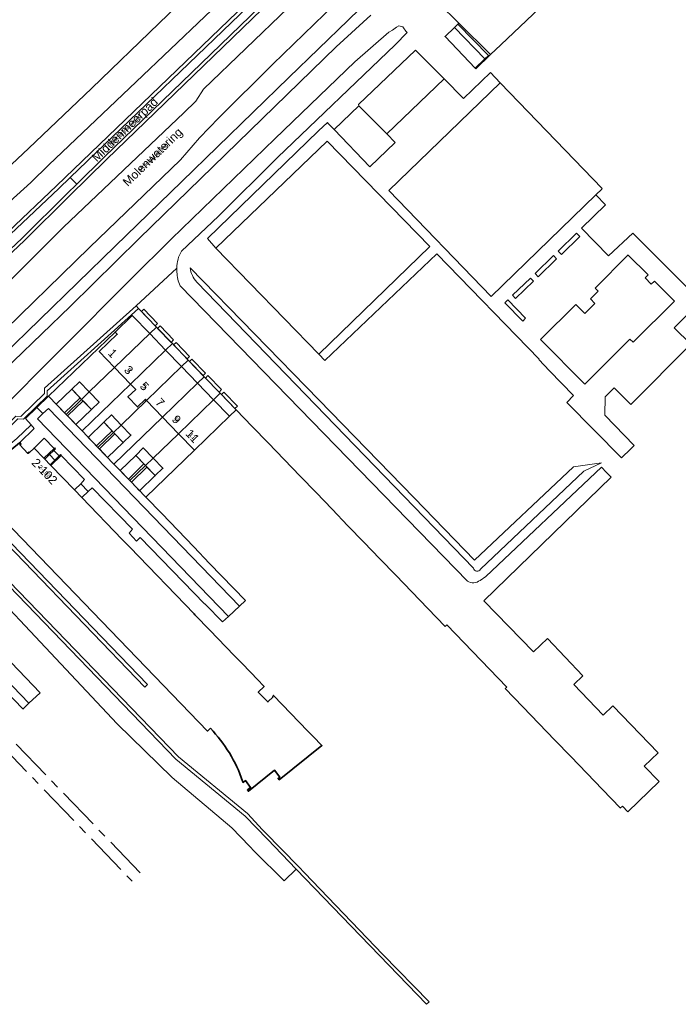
# Model space of a CAD drawing. Header units: metres. Extents: x 124322 to 125871, y 483990 to 485142.
# Tile 6 of 61: x 124971 to 125126, y 484017 to 484248. Entities that reach past the tile are written whole.
import ezdxf
from ezdxf.enums import TextEntityAlignment as Align

# ---------------------------------------------------------------- set-up
doc = ezdxf.new("R2010")
doc.units = ezdxf.units.M
doc.linetypes.add('AM-AS', pattern=[16, 10, -2, 2, -2])
for name, color, linetype, lineweight in [('B-RO-AM-AS_SPOOR_TRAM-G', 10, 'AM-AS', 18), ('B-RO-IE-TERREINAFSCHEIDING_KUNSTMATIG_MUUR-GV', 7, 'Continuous', 18), ('B-RO-KW-KUNSTWERK_STEIGER-GV', 170, 'Continuous', 18), ('B-RO-OG-BEBOUWING-GV', 7, 'Continuous', 35), ('B-RO-OG-BEBOUWING-T18', 7, 'Continuous', 18), ('B-RO-OG-BEBOUWING-T18 @ 0.5', 7, 'Continuous', 18), ('B-RO-OG-BEBOUWING-T18 @ 1', 7, 'Continuous', 18), ('B-RO-OG-BEBOUWING_BORDES-GV', 7, 'Continuous', 18), ('B-RO-OG-BEBOUWING_LUIFEL-GV', 7, 'Continuous', 18), ('B-RO-OG-BEBOUWING_TRAP-GV', 7, 'Continuous', 18), ('B-RO-OG-TERREIN_CULTUURSCHEIDING-GV', 7, 'Continuous', 0), ('B-RO-OG-TERREIN_ERF-GV', 7, 'Continuous', 0), ('B-RO-OG-TOPOGRAFIE-T18', 7, 'Continuous', 18), ('B-RO-OG-TOPOGRAFIE-T18 @ 0.5', 7, 'Continuous', 18), ('B-RO-OG-TOPOGRAFIE-T18 @ 1', 7, 'Continuous', 18), ('B-RO-OG-WATER-GV', 151, 'Continuous', 13), ('B-RO-VH-VERHARDING_GESLOTEN-GV', 252, 'Continuous', 18), ('B-RO-VH-VERHARDING_HALFVERHARDING-GV', 7, 'Continuous', 9), ('B-RO-VH-VERHARDING_OPEN-GV', 7, 'Continuous', 9)]:
    doc.layers.add(name, color=color, linetype=linetype, lineweight=lineweight)
doc.styles.add('IBstijl', font='arial.ttf', dxfattribs={"height": 2})

# ---------------------------------------------------------------- blocks, each defined once
blk = doc.blocks.new('*U149')
at = {"layer": 'B-RO-OG-TOPOGRAFIE-T18 @ 0.5', "style": 'IBstijl'}
blk.add_text('Molenwatering', height=1, rotation=44.1, dxfattribs=at).set_placement((125002.697, 484215.406), align=Align.MIDDLE)
at = {"layer": 'B-RO-OG-TOPOGRAFIE-T18 @ 1', "style": 'IBstijl'}
blk.add_text('Molenwatering', height=2, rotation=44.1, dxfattribs=at).set_placement((125002.697, 484215.406), align=Align.MIDDLE)
blk = doc.blocks.new('*U162')
at = {"layer": 'B-RO-OG-TOPOGRAFIE-T18 @ 0.5', "style": 'IBstijl'}
blk.add_text('Middenmeerpad', height=1, rotation=43.9, dxfattribs=at).set_placement((124996.191, 484221.829), align=Align.MIDDLE)
at = {"layer": 'B-RO-OG-TOPOGRAFIE-T18 @ 1', "style": 'IBstijl'}
blk.add_text('Middenmeerpad', height=2, rotation=43.9, dxfattribs=at).set_placement((124996.191, 484221.829), align=Align.MIDDLE)
blk = doc.blocks.new('*U210')
at = {"layer": 'B-RO-OG-BEBOUWING-T18 @ 0.5', "style": 'IBstijl'}
blk.add_text('11', height=1, rotation=-46, dxfattribs=at).set_placement((125011.902, 484150.07), align=Align.MIDDLE)
at = {"layer": 'B-RO-OG-BEBOUWING-T18 @ 1', "style": 'IBstijl'}
blk.add_text('11', height=2, rotation=-46, dxfattribs=at).set_placement((125011.902, 484150.07), align=Align.MIDDLE)
blk = doc.blocks.new('*U212')
at = {"layer": 'B-RO-OG-BEBOUWING-T18 @ 0.5', "style": 'IBstijl'}
blk.add_text('1', height=1, rotation=-46, dxfattribs=at).set_placement((124993.147, 484169.506), align=Align.MIDDLE)
at = {"layer": 'B-RO-OG-BEBOUWING-T18 @ 1', "style": 'IBstijl'}
blk.add_text('1', height=2, rotation=-46, dxfattribs=at).set_placement((124993.147, 484169.506), align=Align.MIDDLE)
blk = doc.blocks.new('*U213')
at = {"layer": 'B-RO-OG-BEBOUWING-T18 @ 0.5', "style": 'IBstijl'}
blk.add_text('9', height=1, rotation=-46, dxfattribs=at).set_placement((125008.154, 484153.954), align=Align.MIDDLE)
at = {"layer": 'B-RO-OG-BEBOUWING-T18 @ 1', "style": 'IBstijl'}
blk.add_text('9', height=2, rotation=-46, dxfattribs=at).set_placement((125008.154, 484153.954), align=Align.MIDDLE)
blk = doc.blocks.new('*U222')
at = {"layer": 'B-RO-OG-BEBOUWING-T18 @ 0.5', "style": 'IBstijl'}
blk.add_text('3', height=1, rotation=-46, dxfattribs=at).set_placement((124996.937, 484165.577), align=Align.MIDDLE)
at = {"layer": 'B-RO-OG-BEBOUWING-T18 @ 1', "style": 'IBstijl'}
blk.add_text('3', height=2, rotation=-46, dxfattribs=at).set_placement((124996.937, 484165.577), align=Align.MIDDLE)
blk = doc.blocks.new('*U223')
at = {"layer": 'B-RO-OG-BEBOUWING-T18 @ 0.5', "style": 'IBstijl'}
blk.add_text('7', height=1, rotation=-46, dxfattribs=at).set_placement((125004.31, 484157.939), align=Align.MIDDLE)
at = {"layer": 'B-RO-OG-BEBOUWING-T18 @ 1', "style": 'IBstijl'}
blk.add_text('7', height=2, rotation=-46, dxfattribs=at).set_placement((125004.31, 484157.939), align=Align.MIDDLE)
blk = doc.blocks.new('*U224')
at = {"layer": 'B-RO-OG-BEBOUWING-T18 @ 0.5', "style": 'IBstijl'}
blk.add_text('5', height=1, rotation=-46, dxfattribs=at).set_placement((125000.634, 484161.748), align=Align.MIDDLE)
at = {"layer": 'B-RO-OG-BEBOUWING-T18 @ 1', "style": 'IBstijl'}
blk.add_text('5', height=2, rotation=-46, dxfattribs=at).set_placement((125000.634, 484161.748), align=Align.MIDDLE)
blk = doc.blocks.new('*U257')
at = {"layer": 'B-RO-OG-BEBOUWING-T18 @ 0.5', "style": 'IBstijl'}
blk.add_text('2-102', height=1, rotation=-46, dxfattribs=at).set_placement((124977.187, 484141.791), align=Align.MIDDLE)
at = {"layer": 'B-RO-OG-BEBOUWING-T18 @ 1', "style": 'IBstijl'}
blk.add_text('2-102', height=2, rotation=-46, dxfattribs=at).set_placement((124977.187, 484141.791), align=Align.MIDDLE)

msp = doc.modelspace()

# ---------------------------------------------------------------- linework, layer by layer
at = {"layer": 'B-RO-AM-AS_SPOOR_TRAM-G'}
for points in [[(124999.647, 484047.517), (124945.632, 484103.586), (124937.637, 484111.888), (124832.507, 484221.007), (124801.658, 484253.076), (124785.358, 484269.876), (124752.957, 484303.597), (124704.147, 484354.097), (124633.136, 484428.037), (124615.23, 484446.741), (124571.691, 484492.008), (124556.93, 484507.317)], [(124605.791, 484452.552), (124613.616, 484444.466), (124631.744, 484425.623), (124710.943, 484343.554), (124756.433, 484296.223), (124908.663, 484138.153), (124938.902, 484106.803), (124943.815, 484101.643), (124997.712, 484045.595)]]:
    msp.add_lwpolyline(points, dxfattribs=at)
at = {"layer": 'B-RO-IE-TERREINAFSCHEIDING_KUNSTMATIG_MUUR-GV'}
for points in [[(124997.612, 484178.527), (124999.236, 484179.989), (124998.66, 484180.613), (124977.159, 484161.332), (124977.134, 484160.031), (124971.629, 484154.692), (124970.395, 484154.752), (124950.215, 484134.114), (124951.282, 484134.064), (124970.889, 484154.099), (124972.245, 484154.029), (124975.232, 484156.963), (124977.775, 484159.46), (124977.801, 484160.685)], [(124979.318, 484146.707), (124979.719, 484147.095), (124979.549, 484147.268), (124979.455, 484147.178), (124977.018, 484144.843), (124977.199, 484144.656), (124978.335, 484145.755)], [(124981.034, 484145.528), (124981.12, 484145.612), (124980.946, 484145.777), (124980.571, 484145.409), (124979.595, 484144.45), (124978.467, 484143.343), (124978.626, 484143.178)], [(124951.282, 484134.064), (124950.215, 484134.114), (125008.015, 484074.226), (125024.303, 484060.874), (125029.484, 484055.481), (125036.238, 484048.372), (125049.163, 484035.03), (125066.815, 484016.688), (125067.456, 484017.297), (125056.625, 484028.35), (125038.2, 484047.555), (125036.84, 484048.984), (125028.792, 484057.186), (125028.365, 484057.611), (125024.787, 484061.467), (125008.602, 484074.739)]]:
    msp.add_lwpolyline(points, close=True, dxfattribs=at)
at = {"layer": 'B-RO-KW-KUNSTWERK_STEIGER-GV'}
for points in [[(124999.914, 484179.281), (125003.132, 484175.947), (125003.708, 484176.502), (125000.49, 484179.837)], [(125003.71, 484175.348), (125006.882, 484172.062), (125007.458, 484172.618), (125004.286, 484175.904)], [(125007.459, 484171.464), (125010.631, 484168.177), (125011.208, 484168.734), (125008.036, 484172.02)], [(125011.209, 484167.579), (125014.38, 484164.293), (125014.957, 484164.849), (125011.785, 484168.135)], [(125014.958, 484163.694), (125018.13, 484160.408), (125018.706, 484160.964), (125015.534, 484164.25)], [(125018.707, 484159.809), (125021.879, 484156.523), (125022.455, 484157.079), (125019.284, 484160.366)]]:
    msp.add_lwpolyline(points, close=True, dxfattribs=at)
at = {"layer": 'B-RO-OG-BEBOUWING-GV'}
for points in [[(125073.436, 484245.999), (125071.201, 484243.858), (125078.309, 484236.441), (125080.543, 484238.582)], [(125001.852, 484174.133), (124997.769, 484178.364), (124993.725, 484174.478), (124994.238, 484173.954), (124990.008, 484169.88), (124993.594, 484166.162)], [(125005.603, 484170.25), (125001.852, 484174.133), (124993.594, 484166.162), (124997.343, 484162.278)], [(125009.352, 484166.365), (125005.603, 484170.25), (124997.343, 484162.278), (124998.569, 484161.007), (124996.748, 484159.249), (124999.009, 484156.915), (125000.826, 484158.668), (125001.092, 484158.393)], [(125013.101, 484162.48), (125009.352, 484166.365), (125001.092, 484158.393), (125004.841, 484154.508)], [(124985.871, 484158.689), (124987.664, 484160.417), (124985.375, 484162.793), (124983.582, 484161.065)], [(125016.85, 484158.596), (125013.101, 484162.48), (125004.841, 484154.508), (125008.59, 484150.623)], [(124987.664, 484160.417), (124985.871, 484158.689), (124988.164, 484156.309), (124989.957, 484158.037)], [(125020.6, 484154.711), (125016.85, 484158.596), (125008.59, 484150.623), (125012.339, 484146.738)], [(124993.365, 484150.925), (124995.156, 484152.653), (124992.869, 484155.024), (124991.077, 484153.295)], [(124995.156, 484152.653), (124993.365, 484150.925), (124995.649, 484148.557), (124997.441, 484150.286)], [(125000.87, 484143.158), (125002.661, 484144.888), (125000.36, 484147.269), (124998.569, 484145.539)], [(125002.661, 484144.888), (125000.87, 484143.158), (125003.166, 484140.781), (125004.957, 484142.511)]]:
    msp.add_lwpolyline(points, close=True, dxfattribs=at)
for points in [[(124997.162, 484123.983), (124995.417, 484125.791), (124985.915, 484135.63), (124984.161, 484137.446), (124978.626, 484143.178), (124978.467, 484143.343), (124977.199, 484144.656), (124977.018, 484144.843), (124974.708, 484147.235), (124973.61, 484146.172), (124973.48, 484146.293), (124973.208, 484145.999), (124971.366, 484147.974), (124971.637, 484148.196), (124971.35, 484148.522), (124971.307, 484148.487), (124959.457, 484138.789), (125015.461, 484080.83), (125016.101, 484081.472)], [(125023.657, 484069.044), (125023.773, 484068.783), (125024.381, 484069.188), (125025.534, 484067.554), (125024.791, 484067.029), (125025.029, 484066.692), (125031.186, 484071.616), (125032.425, 484070.032), (125032.015, 484069.712), (125032.263, 484069.395), (125042.309, 484077.432), (125040.273, 484079.539), (125039.015, 484080.84), (125030.947, 484089.175), (125030.717, 484088.977), (125030.832, 484088.857), (125029.595, 484087.662), (125027.344, 484089.993), (125028.711, 484091.313), (125028.535, 484091.495), (125027.303, 484092.771), (125023.541, 484096.666), (125021.779, 484098.491), (125017.803, 484102.609), (125017.596, 484102.823), (125016.213, 484104.255), (125016.049, 484104.425), (125012.464, 484108.137), (125012.3, 484108.308), (124997.162, 484123.983)]]:
    msp.add_lwpolyline(points, dxfattribs=at)
msp.add_lwpolyline([(125016.101, 484081.472, -0.1111798), (125023.657, 484069.044)], format="xyb", dxfattribs=at)
at = {"layer": 'B-RO-OG-BEBOUWING_BORDES-GV'}
msp.add_lwpolyline([(125080.543, 484238.582), (125081.417, 484239.419), (125074.217, 484246.747), (125073.436, 484245.999)], close=True, dxfattribs=at)
at = {"layer": 'B-RO-OG-BEBOUWING_LUIFEL-GV'}
for points in [[(124985.525, 484159.049), (124983.582, 484161.065), (124979.917, 484157.534), (124981.86, 484155.518)], [(124988.164, 484156.309), (124986.221, 484158.325), (124982.56, 484154.792), (124984.503, 484152.777)], [(124993.021, 484151.28), (124991.077, 484153.295), (124987.413, 484149.759), (124989.356, 484147.744)], [(124995.649, 484148.557), (124993.705, 484150.572), (124990.041, 484147.033), (124991.985, 484145.017)], [(125000.514, 484143.525), (124998.569, 484145.539), (124994.899, 484141.994), (124996.843, 484139.979)], [(125003.166, 484140.781), (125001.221, 484142.795), (124997.548, 484139.247), (124999.492, 484137.231)]]:
    msp.add_lwpolyline(points, close=True, dxfattribs=at)
at = {"layer": 'B-RO-OG-BEBOUWING_TRAP-GV'}
for points in [[(124978.335, 484145.755), (124979.595, 484144.45), (124980.571, 484145.409), (124979.318, 484146.707)], [(124985.665, 484138.891), (124984.262, 484137.543), (124984.161, 484137.446), (124985.915, 484135.63), (124986.015, 484135.727), (124987.415, 484137.081)]]:
    msp.add_lwpolyline(points, close=True, dxfattribs=at)
at = {"layer": 'B-RO-OG-TERREIN_CULTUURSCHEIDING-GV'}
for points in [[(124923.524, 484148.809), (124929.064, 484154.283), (124943.957, 484168.145), (124958.249, 484182.567), (124972.446, 484195.964), (124983.061, 484206.45), (124991.719, 484214.957), (125035.095, 484256.924), (125081.395, 484301.244), (125145.187, 484363.095), (125156.888, 484374.424), (125171.254, 484388.333), (125178.454, 484395.193), (125204.693, 484420.512), (125210.582, 484426.116)], [(125210.582, 484426.116), (125209.982, 484426.613), (125209.962, 484426.63), (125204.14, 484421.09), (125177.9, 484395.77), (125170.7, 484388.91), (125144.63, 484363.67), (125135.64, 484354.954), (125080.84, 484301.82), (125059.907, 484281.783), (125034.54, 484257.5), (124991.16, 484215.53), (124984.722, 484209.203), (124982.5, 484207.02), (124971.89, 484196.54), (124957.69, 484183.14), (124943.4, 484168.72), (124928.51, 484154.86), (124924.35, 484150.751)], [(125022.9, 484256.31), (124998.65, 484233.19), (124978.16, 484213.72), (124973.96, 484209.57), (124965.65, 484202.15), (124959.74, 484195.72), (124954.49, 484190.96), (124952.47, 484189.67), (124946.46, 484183.5), (124940.16, 484176.56), (124933.514, 484170.473), (124930.18, 484167.42), (124927.62, 484165.14), (124925.47, 484163.9), (124923.57, 484163.26), (124921.86, 484163.18), (124919.35, 484163.47), (124917.19, 484164.44), (124925.038, 484155.939), (124945.445, 484175.196), (124968.644, 484198.016), (124979.987, 484208.768), (125028.435, 484255.406)], [(125079.522, 484118.806), (125103.766, 484141.799), (125107.911, 484143.785), (125101.334, 484142.859), (125078.151, 484120.913), (125063.989, 484135.569), (125041.551, 484158.571), (125011.326, 484189.553)], [(125012.886, 484186.2), (125077.896, 484119.049)]]:
    msp.add_lwpolyline(points, dxfattribs=at)
msp.add_lwpolyline([(125058.466, 484283.288), (125075.88, 484300.1), (125134.092, 484356.55), (125144.91, 484367.04), (125168.06, 484389.17), (125167.521, 484389.762), (125144.353, 484367.614), (125108.141, 484332.498), (125091.732, 484316.586), (125075.324, 484300.675), (125028.435, 484255.406), (124979.987, 484208.768), (124968.644, 484198.016), (124945.445, 484175.196), (124925.038, 484155.939), (124925.581, 484155.351), (124946, 484174.62), (124969.2, 484197.44), (124980.54, 484208.19), (124983.2, 484210.751), (125028.99, 484254.83)], close=True, dxfattribs=at)
for points in [[(125011.326, 484189.553, 0.140103), (125012.886, 484186.2)], [(125077.896, 484119.049, 0.6817679), (125079.522, 484118.806)]]:
    msp.add_lwpolyline(points, format="xyb", dxfattribs=at)
at = {"layer": 'B-RO-OG-TERREIN_ERF-GV'}
msp.add_lwpolyline([(125047.79, 484253.86), (125030.79, 484237.37), (125018.05, 484224.79), (125013.55, 484220.09), (125009.07, 484214.93), (124987.7, 484194.32), (124964.72, 484171.95), (124947.42, 484155.65), (124942.551, 484151.006), (124944.761, 484148.607), (124945.588, 484147.709), (124967.21, 484168.86), (124993.77, 484194.63), (125009.43, 484209.86), (125034.55, 484234.25), (125048.48, 484247.7), (125061.44, 484260.4)], dxfattribs=at)
for points in [[(125074.442, 484246.963), (125073.436, 484245.999), (125080.543, 484238.582), (125078.309, 484236.441), (125078.453, 484236.29), (125081.893, 484239.599)], [(124993.725, 484174.478), (124997.769, 484178.364), (124997.612, 484178.527), (124977.801, 484160.685), (124977.775, 484159.46), (124975.232, 484156.963), (124975.385, 484156.804), (124978.099, 484159.419)], [(124999.236, 484179.989), (124997.612, 484178.527), (124997.769, 484178.364), (125001.852, 484174.133), (125003.421, 484175.647)], [(124993.594, 484166.162), (124990.008, 484169.88), (124994.238, 484173.954), (124993.725, 484174.478), (124978.099, 484159.419), (124982.207, 484155.158), (124985.871, 484158.689), (124983.582, 484161.065), (124985.375, 484162.793), (124987.664, 484160.417)], [(125003.421, 484175.647), (125001.852, 484174.133), (125005.603, 484170.25), (125007.171, 484171.763)], [(125010.92, 484167.878), (125007.171, 484171.763), (125005.603, 484170.25), (125009.352, 484166.365)], [(125010.92, 484167.878), (125009.352, 484166.365), (125013.101, 484162.48), (125014.669, 484163.993)], [(124997.343, 484162.278), (124993.594, 484166.162), (124987.664, 484160.417), (124989.957, 484158.037), (124988.164, 484156.309), (124985.871, 484158.689), (124982.207, 484155.158), (124985.962, 484151.264)], [(125001.092, 484158.393), (125000.826, 484158.668), (124999.009, 484156.915), (124996.748, 484159.249), (124998.569, 484161.007), (124997.343, 484162.278), (124985.962, 484151.264), (124989.699, 484147.388), (124993.365, 484150.925), (124991.077, 484153.295), (124992.869, 484155.024), (124995.156, 484152.653)], [(125014.669, 484163.993), (125013.101, 484162.48), (125016.85, 484158.596), (125018.418, 484160.109)], [(125018.418, 484160.109), (125016.85, 484158.596), (125020.6, 484154.711), (125022.168, 484156.224)], [(125004.841, 484154.508), (125001.092, 484158.393), (124995.156, 484152.653), (124997.441, 484150.286), (124995.649, 484148.557), (124993.365, 484150.925), (124989.699, 484147.388), (124993.449, 484143.499)], [(125008.59, 484150.623), (125004.841, 484154.508), (124993.449, 484143.499), (124997.198, 484139.61), (125000.87, 484143.158), (124998.569, 484145.539), (125000.36, 484147.269), (125002.661, 484144.888)], [(125012.339, 484146.738), (125008.59, 484150.623), (125002.661, 484144.888), (125004.957, 484142.511), (125003.166, 484140.781), (125000.87, 484143.158), (124997.198, 484139.61), (125000.928, 484135.742)], [(124974.708, 484147.235), (124977.018, 484144.843), (124979.455, 484147.178), (124977.115, 484149.603)], [(124978.335, 484145.755), (124977.199, 484144.656), (124978.467, 484143.343), (124979.595, 484144.45)], [(124985.665, 484138.891), (124984.262, 484137.543), (124984.161, 484137.446), (124985.915, 484135.63), (124986.015, 484135.727), (124987.415, 484137.081)]]:
    msp.add_lwpolyline(points, close=True, dxfattribs=at)
at = {"layer": 'B-RO-OG-WATER-GV'}
for points in [[(125019.7, 484262.16), (124988.25, 484231.69), (124973.42, 484217.54), (124964.07, 484208.85), (124932.23, 484178.37), (124929.47, 484175.811), (124933.514, 484170.473), (124940.16, 484176.56), (124946.46, 484183.5), (124952.47, 484189.67), (124954.49, 484190.96), (124959.74, 484195.72), (124965.65, 484202.15), (124973.96, 484209.57), (124978.16, 484213.72), (124998.65, 484233.19), (125022.9, 484256.31)], [(125009.354, 484193.431), (125018, 484201.67), (125031.9, 484215.44), (125059.46, 484241.9), (125062.288, 484244.782), (125062.028, 484245.121), (125061.451, 484245.872), (125061.26, 484246.12), (125060.39, 484246.37), (125059.83, 484246.05), (125058.88, 484245.34), (125058.02, 484244.84), (125050.01, 484237.93), (125031.22, 484219.85), (125006.99, 484196.36), (124997.385, 484186.834), (124965.159, 484154.591), (124951.446, 484141.35), (124947.31, 484137.357)], [(124946.831, 484136.814), (124950.215, 484134.114), (124970.395, 484154.752), (124971.629, 484154.692), (124977.134, 484160.031), (124977.159, 484161.332), (124998.66, 484180.613), (125008.195, 484189.44), (125008.194, 484189.515)], [(125008.195, 484189.44), (124998.66, 484180.613), (124999.236, 484179.989), (125003.421, 484175.647), (125007.171, 484171.763), (125010.92, 484167.878), (125014.669, 484163.993), (125018.418, 484160.109), (125022.168, 484156.224), (125025.917, 484152.339), (125029.666, 484148.455), (125033.415, 484144.57), (125037.165, 484140.686), (125040.914, 484136.801), (125044.664, 484132.916), (125048.413, 484129.032), (125052.164, 484125.149), (125055.912, 484121.264), (125059.661, 484117.379), (125063.41, 484113.494), (125067.159, 484109.609), (125071.252, 484105.368), (125071.643, 484105.741), (125085.701, 484091.121), (125085.352, 484090.783), (125089.498, 484086.481), (125093.217, 484082.621), (125096.988, 484078.708), (125100.735, 484074.82), (125104.49, 484070.924), (125108.202, 484067.07), (125112.308, 484062.811), (125112.359, 484062.758), (125112.866, 484063.17), (125114.097, 484061.849), (125121.464, 484068.97), (125117.97, 484072.584), (125121.213, 484075.745), (125110.582, 484086.738), (125108.34, 484084.589), (125101.436, 484091.768), (125103.524, 484093.782), (125095.279, 484102.561), (125091.944, 484099.388), (125080.343, 484111.366), (125110.178, 484140.394), (125109.092, 484141.546), (125107.96, 484142.747), (125080.792, 484117.13), (125079.414, 484116.2)], [(125076.451, 484116.014), (125009.036, 484185.345)], [(124947.261, 484132.423), (124994.206, 484082.501), (125007.147, 484069.891), (125021.167, 484058.103), (125025.275, 484053.783), (125026.46, 484052.554), (125033.427, 484045.681), (125036.238, 484048.372), (125029.484, 484055.481), (125024.303, 484060.874), (125008.015, 484074.226), (124950.215, 484134.114)]]:
    msp.add_lwpolyline(points, dxfattribs=at)
msp.add_lwpolyline([(125050.218, 484256.403), (125045.458, 484261.348), (125044.31, 484260.23), (125014.52, 484231.49), (125012.65, 484228.7), (125009.88, 484225.96), (124981.6, 484199.1), (124961.76, 484179.27), (124931.39, 484149.74), (124927.87, 484145.74), (124926.414, 484144.403), (124930.576, 484139.95), (124934.04, 484143.08), (124938.55, 484147.19), (124942.551, 484151.006), (124947.42, 484155.65), (124964.72, 484171.95), (124987.7, 484194.32), (125009.07, 484214.93), (125013.55, 484220.09), (125018.05, 484224.79), (125030.79, 484237.37), (125047.79, 484253.86)], close=True, dxfattribs=at)
for points in [[(125008.507, 484191.56, -0.1003903), (125009.354, 484193.431)], [(125008.194, 484189.515, -0.0730848), (125008.507, 484191.56)], [(125008.251, 484188.561, -0.0334971), (125008.195, 484189.44)], [(125009.036, 484185.345, -0.1103568), (125008.251, 484188.561)], [(125079.414, 484116.2, -0.3150619), (125076.451, 484116.014)]]:
    msp.add_lwpolyline(points, format="xyb", dxfattribs=at)
at = {"layer": 'B-RO-VH-VERHARDING_GESLOTEN-GV'}
msp.add_lwpolyline([(125059.907, 484281.783), (125058.466, 484283.288), (125028.99, 484254.83), (124983.2, 484210.751), (124984.722, 484209.203), (124991.16, 484215.53), (125034.54, 484257.5)], close=True, dxfattribs=at)
msp.add_lwpolyline([(124957.69, 484183.14), (124971.89, 484196.54), (124982.5, 484207.02), (124984.722, 484209.203), (124983.2, 484210.751), (124980.54, 484208.19), (124969.2, 484197.44), (124946, 484174.62), (124925.581, 484155.351), (124922.74, 484152.67), (124921.18, 484151.026), (124919.83, 484149.603), (124919.802, 484149.574), (124923.542, 484145.763), (124924.141, 484146.322), (124924.397, 484146.561)], dxfattribs=at)
at = {"layer": 'B-RO-VH-VERHARDING_HALFVERHARDING-GV'}
for points in [[(125050.996, 484227.615), (125057.51, 484221.039), (125070.986, 484233.896), (125064.295, 484240.682), (125050.89, 484227.895)], [(125108.026, 484208.06), (125108.112, 484208.143), (125084.13, 484232.971), (125058.036, 484207.727), (125082.045, 484182.862), (125106.581, 484206.658)], [(125057.51, 484221.039), (125050.996, 484227.615), (125045.137, 484222.049), (125053.521, 484213.231), (125059.514, 484218.938)], [(125017.421, 484194.134), (125041.551, 484169.279), (125067.657, 484194.558), (125043.562, 484219.325)]]:
    msp.add_lwpolyline(points, close=True, dxfattribs=at)
at = {"layer": 'B-RO-VH-VERHARDING_OPEN-GV'}
for points in [[(125069.689, 484251.661), (125074.442, 484246.963), (125081.893, 484239.599), (125084.31, 484241.89), (125124.97, 484280.59)], [(125061.44, 484260.4), (125048.48, 484247.7), (125034.55, 484234.25), (125009.43, 484209.86), (124993.77, 484194.63), (124967.21, 484168.86), (124945.588, 484147.709), (124947.411, 484145.731), (124956.49, 484154.81), (124983.19, 484180.47), (124999.4, 484196.48), (125045.62, 484241.4), (125053.79, 484248.89)], [(125131.553, 484181.403), (125115.296, 484197.716), (125109.598, 484192.336), (125103.224, 484198.893), (125108.87, 484204.335), (125106.581, 484206.658), (125082.045, 484182.862), (125058.036, 484207.727), (125084.13, 484232.971), (125081.837, 484235.438), (125075.514, 484229.293), (125070.986, 484233.896), (125057.51, 484221.039), (125059.514, 484218.938), (125053.521, 484213.231), (125045.137, 484222.049), (125043.754, 484223.42), (125043.61, 484223.667), (125041.484, 484221.71), (125015.403, 484196.427), (125017.421, 484194.134), (125043.562, 484219.325), (125067.657, 484194.558), (125041.551, 484169.279), (125042.956, 484167.816), (125069.275, 484192.834), (125093.324, 484168.1), (125093.243, 484168.022), (125095.757, 484165.371), (125101.388, 484159.624), (125099.792, 484157.978), (125112.614, 484144.957), (125112.7, 484145.04), (125114.712, 484146.988), (125115.642, 484147.889), (125108.749, 484155.005), (125108.781, 484159.285), (125110.876, 484161.386), (125114.797, 484157.495), (125128.923, 484171.623), (125125.017, 484175.506), (125129.286, 484179.778)], [(124971.307, 484148.487), (124971.35, 484148.522), (124974.751, 484151.882), (124973.986, 484152.666), (124970.666, 484149.527), (124958.289, 484139.351)], [(124958.124, 484135.23), (125000.704, 484091.164), (125001.302, 484091.741), (124958.665, 484135.877)]]:
    msp.add_lwpolyline(points, dxfattribs=at)
for points in [[(125098.51, 484192.722), (125097.77, 484193.49), (125102.101, 484197.679), (125102.829, 484196.923)], [(125097.409, 484191.678), (125093.06, 484187.461), (125092.33, 484188.234), (125096.687, 484192.413)], [(125118.163, 484187.187), (125119.637, 484185.711), (125120.367, 484186.452), (125125.042, 484181.764), (125115.366, 484172.085), (125114.594, 484172.843), (125104.033, 484162.274), (125093.641, 484172.757), (125101.935, 484180.988), (125104.048, 484178.859), (125106.386, 484181.179), (125105.321, 484182.252), (125107.173, 484184.106), (125106.439, 484184.82), (125114.183, 484192.572), (125114.222, 484192.553), (125118.874, 484187.92)], [(125091.989, 484186.414), (125087.747, 484182.322), (125087.033, 484183.106), (125091.272, 484187.139)], [(125085.939, 484182.029), (125090.097, 484177.715), (125089.433, 484177.047), (125085.24, 484181.342)], [(124932.342, 484130.158), (124929.318, 484133.303), (124928.332, 484134.329), (124909.313, 484154.064), (124904.504, 484159.047), (124903.026, 484157.71), (124907.941, 484152.599), (124926.588, 484133.265), (124931.333, 484128.339), (124953.032, 484105.765), (124971.968, 484086.115), (124972.071, 484086), (124973.514, 484087.343), (124954.567, 484107.044)], [(125000.928, 484135.742), (124997.198, 484139.61), (124993.449, 484143.499), (124989.699, 484147.388), (124985.962, 484151.264), (124982.207, 484155.158), (124978.099, 484159.419), (124975.385, 484156.804), (124976.789, 484155.348), (124978.063, 484156.567), (125022.916, 484110.126), (125024.319, 484111.481), (125015.92, 484120.193), (125012.18, 484124.072), (125008.438, 484127.953), (125004.676, 484131.854)], [(124975.515, 484154.128), (124976.789, 484155.348), (124975.385, 484156.804), (124972.658, 484154.175), (124974.056, 484152.733), (124973.986, 484152.666), (124974.751, 484151.882), (124971.35, 484148.522), (124971.637, 484148.196), (124971.366, 484147.974), (124973.208, 484145.999), (124973.48, 484146.293), (124973.61, 484146.172), (124974.708, 484147.235), (124977.115, 484149.603), (124979.455, 484147.178), (124979.549, 484147.268), (124979.719, 484147.095), (124979.318, 484146.707), (124978.335, 484145.755), (124979.595, 484144.45), (124980.571, 484145.409), (124980.946, 484145.777), (124981.12, 484145.612), (124981.034, 484145.528), (124986.524, 484139.851), (124985.665, 484138.891), (124987.415, 484137.081), (124988.377, 484137.91), (124997.785, 484128.18), (124996.999, 484127.261), (124998.744, 484125.388), (124999.646, 484126.254), (125014.733, 484110.665), (125014.796, 484110.726), (125014.955, 484110.549), (125018.973, 484106.43), (125020.348, 484107.719)], [(124976.789, 484155.348), (124975.515, 484154.128), (125020.348, 484107.719), (125022.916, 484110.126), (124978.063, 484156.567)], [(124934.956, 484132.647), (124932.342, 484130.158), (124954.567, 484107.044), (124973.514, 484087.343), (124976.162, 484089.808), (124959.175, 484107.478)]]:
    msp.add_lwpolyline(points, close=True, dxfattribs=at)

# ---------------------------------------------------------------- block references
at = {"layer": 'B-RO-OG-BEBOUWING-T18'}
for name in ['*U212', '*U222', '*U224', '*U223', '*U213', '*U210', '*U257']:
    msp.add_blockref(name, (0, 0), dxfattribs=at)
at = {"layer": 'B-RO-OG-TOPOGRAFIE-T18'}
for name in ['*U162', '*U149']:
    msp.add_blockref(name, (0, 0), dxfattribs=at)

doc.saveas('drawing.dxf')
